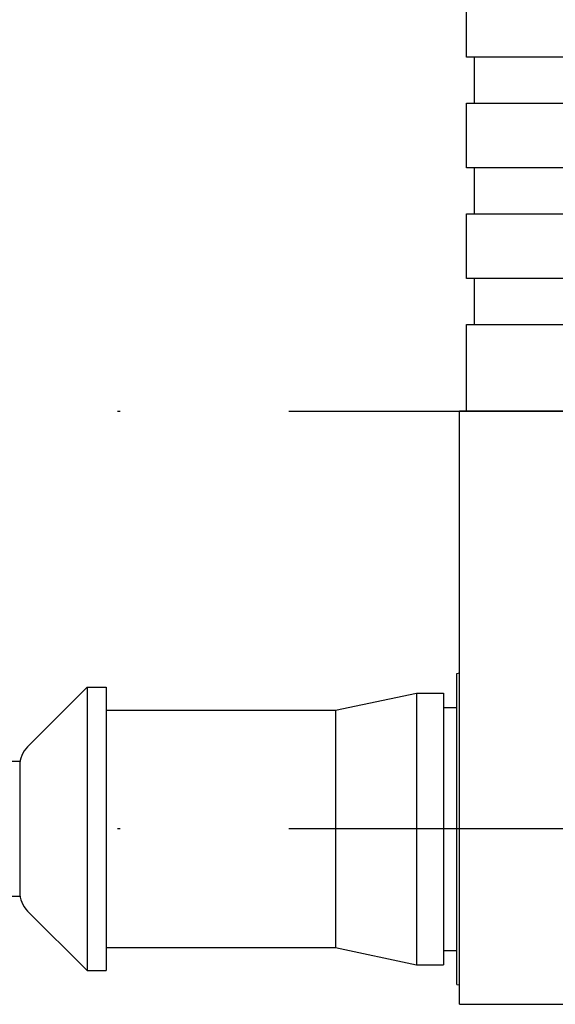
# Model space of a CAD drawing. Extents: x -110 to 243, y -93 to 62.
# Tile 3 of 15: x -67 to -47, y -9 to 27. Entities that reach past the tile are written whole.
import ezdxf

# ---------------------------------------------------------------- set-up
doc = ezdxf.new("R2010")
doc.units = 0
doc.header["$LTSCALE"] = 5
doc.linetypes.add('DASHDOT', pattern=[1, 0.5, -0.25, 0, -0.25])
doc.layers.add('AM_7', color=1, linetype='DASHDOT', lineweight=25)
doc.layers.add('AM_VIS', color=3, linetype='CONTINUOUS')

msp = doc.modelspace()

# ---------------------------------------------------------------- linework, layer by layer
at = {"layer": 'AM_7', "ltscale": 5}
for p, q in [((-19.631, 12.505), (-110.002, 12.505)), ((-19.631, -2.965), (-110.002, -2.965))]:
    msp.add_line(p, q, dxfattribs=at)
at = {"layer": 'AM_VIS'}
for p, q in [((-50.652, 25.635), (-50.652, 29.035)), ((-39.652, 25.635), (-50.652, 25.635)), ((-50.352, 23.935), (-50.352, 25.635)), ((-50.652, 21.535), (-50.652, 23.935)), ((-50.652, 23.935), (-39.652, 23.935)), ((-39.652, 21.535), (-50.652, 21.535)), ((-50.352, 19.835), (-50.352, 21.535)), ((-50.652, 17.435), (-50.652, 19.835)), ((-50.652, 19.835), (-39.652, 19.835)), ((-39.652, 17.435), (-50.652, 17.435)), ((-50.352, 15.735), (-50.352, 17.435)), ((-50.652, 12.535), (-50.652, 15.735)), ((-50.652, 15.735), (-39.652, 15.735)), ((-50.902, -2.965), (-50.902, 12.535)), ((-50.902, 12.535), (-45.152, 12.535)), ((-51.002, 2.797), (-50.902, 2.815)), ((-51.002, 2.797), (-50.902, 2.815)), ((-51.002, 2.797), (-50.902, 2.815)), ((-51.002, 2.797), (-50.902, 2.815)), ((-51.002, 2.797), (-50.902, 2.815)), ((-51.002, 2.797), (-50.902, 2.815)), ((-51.002, 2.797), (-50.902, 2.815)), ((-51.002, 2.797), (-50.902, 2.815)), ((-51.002, 2.797), (-50.902, 2.815)), ((-51.002, 2.797), (-50.902, 2.815)), ((-51.002, 2.797), (-50.902, 2.815)), ((-51.002, 2.797), (-50.902, 2.815)), ((-51.002, 2.797), (-50.902, 2.815)), ((-51.002, 2.797), (-50.902, 2.815)), ((-51.002, 2.797), (-50.902, 2.815)), ((-51.002, 2.797), (-50.902, 2.815)), ((-51.002, 2.797), (-50.902, 2.815)), ((-51.002, 2.797), (-50.902, 2.815)), ((-51.002, 2.797), (-50.902, 2.815)), ((-51.002, 2.797), (-50.902, 2.815)), ((-51.002, 2.797), (-50.902, 2.815)), ((-51.002, 2.797), (-50.902, 2.815)), ((-51.002, 2.797), (-50.902, 2.815)), ((-51.002, 2.797), (-50.902, 2.815)), ((-51.002, 2.797), (-50.902, 2.815)), ((-51.002, 2.797), (-50.902, 2.815)), ((-51.002, 2.797), (-50.902, 2.815)), ((-51.002, 2.797), (-50.902, 2.815)), ((-51.002, 2.797), (-50.902, 2.815)), ((-51.002, 2.797), (-50.902, 2.815)), ((-51.002, 2.797), (-50.902, 2.815)), ((-51.002, 2.797), (-50.902, 2.815)), ((-51.002, 2.797), (-50.902, 2.815)), ((-51.002, 2.797), (-50.902, 2.815)), ((-51.002, 2.797), (-50.902, 2.815)), ((-51.002, 2.797), (-50.902, 2.815)), ((-51.002, 2.797), (-50.902, 2.815)), ((-51.002, 2.797), (-50.902, 2.815)), ((-51.002, 2.797), (-50.902, 2.815)), ((-51.002, 2.797), (-50.902, 2.815)), ((-51.002, 2.797), (-50.902, 2.815)), ((-51.002, 2.797), (-50.902, 2.815)), ((-51.002, 2.797), (-50.902, 2.815)), ((-51.002, 2.797), (-50.902, 2.815)), ((-51.002, -2.965), (-51.002, 2.797)), ((-51.002, -3.785), (-51.002, 2.797)), ((-51.002, -4.589), (-51.002, 2.797)), ((-51.002, -5.359), (-51.002, 2.797)), ((-51.002, -6.081), (-51.002, 2.797)), ((-51.002, -6.739), (-51.002, 2.797)), ((-51.002, -7.32), (-51.002, 2.797)), ((-51.002, -7.813), (-51.002, 2.797)), ((-51.002, -8.207), (-51.002, 2.797)), ((-51.002, -8.494), (-51.002, 2.797)), ((-51.002, -8.669), (-51.002, 2.797)), ((-51.002, -8.728), (-51.002, 2.797)), ((-51.002, -8.728), (-51.002, 2.797)), ((-51.002, -8.728), (-51.002, 2.797)), ((-51.002, -8.728), (-51.002, 2.797)), ((-51.002, -8.728), (-51.002, 2.797)), ((-51.002, -8.728), (-51.002, 2.797)), ((-51.002, -8.728), (-51.002, 2.797)), ((-51.002, -8.728), (-51.002, 2.797)), ((-51.002, -8.728), (-51.002, 2.797)), ((-51.002, -8.728), (-51.002, 2.797)), ((-51.002, -8.728), (-51.002, 2.797)), ((-51.002, -8.728), (-51.002, 2.797)), ((-51.002, -8.728), (-51.002, 2.797)), ((-51.002, -8.728), (-51.002, 2.797)), ((-51.002, -8.728), (-51.002, 2.797)), ((-51.002, -8.728), (-51.002, 2.797)), ((-51.002, -8.728), (-51.002, 2.797)), ((-51.002, -8.728), (-51.002, 2.797)), ((-51.002, -8.728), (-51.002, 2.797)), ((-51.002, -8.728), (-51.002, 2.797)), ((-51.002, -8.728), (-51.002, 2.797)), ((-51.002, -8.728), (-51.002, 2.797)), ((-51.002, -8.728), (-51.002, 2.797)), ((-51.002, 2.739), (-51.002, 2.797)), ((-51.002, 2.564), (-51.002, 2.797)), ((-51.002, 2.277), (-51.002, 2.797)), ((-51.002, 1.883), (-51.002, 2.797)), ((-51.002, 1.39), (-51.002, 2.797)), ((-51.002, 0.809), (-51.002, 2.797)), ((-51.002, 0.15), (-51.002, 2.797)), ((-51.002, -0.571), (-51.002, 2.797)), ((-51.002, -1.342), (-51.002, 2.797)), ((-51.002, -2.145), (-51.002, 2.797)), ((-51.002, -8.728), (-51.002, 2.739)), ((-51.002, -8.728), (-51.002, 2.564)), ((-66.909, 0.078), (-64.702, 2.285)), ((-64.702, 2.285), (-64.002, 2.285)), ((-64.702, 2.285), (-64.702, -2.965)), ((-64.002, 2.285), (-64.002, -2.965)), ((-51.002, -8.728), (-51.002, 2.277)), ((-55.502, 1.435), (-52.502, 2.073)), ((-52.502, 2.073), (-51.502, 2.073)), ((-52.502, 2.073), (-52.502, -2.965)), ((-51.502, 2.073), (-51.502, -2.965)), ((-51.002, -8.728), (-51.002, 1.883)), ((-51.502, 1.535), (-51.002, 1.535)), ((-64.002, 1.435), (-55.502, 1.435)), ((-55.502, 1.435), (-55.502, -2.965)), ((-51.002, -8.728), (-51.002, 1.39)), ((-51.002, -8.728), (-51.002, 0.809)), ((-51.002, -8.728), (-51.002, 0.15)), ((-67.202, -0.465), (-107.202, -0.465)), ((-67.202, -0.465), (-67.202, -2.965)), ((-51.002, -8.728), (-51.002, -0.571)), ((-51.002, -8.728), (-51.002, -1.342)), ((-51.002, -8.728), (-51.002, -2.145)), ((-67.202, -2.965), (-67.202, -5.465)), ((-64.702, -2.965), (-64.702, -8.215)), ((-64.002, -2.965), (-64.002, -8.215)), ((-55.502, -2.965), (-55.502, -7.365)), ((-52.502, -2.965), (-52.502, -8.003)), ((-51.502, -2.965), (-51.502, -8.003)), ((-51.002, -8.728), (-51.002, -2.965)), ((-46.82, -2.965), (-50.902, -2.965)), ((-50.902, -9.465), (-50.902, -2.965)), ((-51.002, -8.728), (-51.002, -3.785)), ((-51.002, -8.728), (-51.002, -4.589)), ((-67.202, -5.465), (-107.202, -5.465)), ((-51.002, -8.728), (-51.002, -5.359)), ((-66.909, -6.008), (-64.702, -8.215)), ((-51.002, -8.728), (-51.002, -6.081)), ((-51.002, -8.728), (-51.002, -6.739)), ((-64.002, -7.365), (-55.502, -7.365)), ((-55.502, -7.365), (-52.502, -8.003)), ((-51.502, -7.465), (-51.002, -7.465)), ((-51.002, -8.728), (-51.002, -7.32)), ((-52.502, -8.003), (-51.502, -8.003)), ((-51.002, -8.728), (-51.002, -7.813)), ((-64.702, -8.215), (-64.002, -8.215)), ((-51.002, -8.728), (-51.002, -8.207)), ((-51.002, -8.728), (-51.002, -8.494)), ((-51.002, -8.728), (-51.002, -8.669)), ((-51.002, -8.728), (-50.902, -8.745)), ((-51.002, -8.728), (-50.902, -8.745)), ((-51.002, -8.728), (-50.902, -8.745)), ((-51.002, -8.728), (-50.902, -8.745)), ((-51.002, -8.728), (-50.902, -8.745)), ((-51.002, -8.728), (-50.902, -8.745)), ((-51.002, -8.728), (-50.902, -8.745)), ((-51.002, -8.728), (-50.902, -8.745)), ((-51.002, -8.728), (-50.902, -8.745)), ((-51.002, -8.728), (-50.902, -8.745)), ((-51.002, -8.728), (-50.902, -8.745)), ((-51.002, -8.728), (-50.902, -8.745)), ((-51.002, -8.728), (-50.902, -8.745)), ((-51.002, -8.728), (-50.902, -8.745)), ((-51.002, -8.728), (-50.902, -8.745)), ((-51.002, -8.728), (-50.902, -8.745)), ((-51.002, -8.728), (-50.902, -8.745)), ((-51.002, -8.728), (-50.902, -8.745)), ((-51.002, -8.728), (-50.902, -8.745)), ((-51.002, -8.728), (-50.902, -8.745)), ((-51.002, -8.728), (-50.902, -8.745)), ((-51.002, -8.728), (-50.902, -8.745)), ((-51.002, -8.728), (-50.902, -8.745)), ((-51.002, -8.728), (-50.902, -8.745)), ((-51.002, -8.728), (-50.902, -8.745)), ((-51.002, -8.728), (-50.902, -8.745)), ((-51.002, -8.728), (-50.902, -8.745)), ((-51.002, -8.728), (-50.902, -8.745)), ((-51.002, -8.728), (-50.902, -8.745)), ((-51.002, -8.728), (-50.902, -8.745)), ((-51.002, -8.728), (-50.902, -8.745)), ((-51.002, -8.728), (-50.902, -8.745)), ((-51.002, -8.728), (-50.902, -8.745)), ((-51.002, -8.728), (-50.902, -8.745)), ((-51.002, -8.728), (-50.902, -8.745)), ((-51.002, -8.728), (-50.902, -8.745)), ((-51.002, -8.728), (-50.902, -8.745)), ((-51.002, -8.728), (-50.902, -8.745)), ((-51.002, -8.728), (-50.902, -8.745)), ((-51.002, -8.728), (-50.902, -8.745)), ((-51.002, -8.728), (-50.902, -8.745)), ((-51.002, -8.728), (-50.902, -8.745)), ((-51.002, -8.728), (-50.902, -8.745)), ((-51.002, -8.728), (-50.902, -8.745)), ((-50.902, -9.465), (-46.82, -9.465))]:
    msp.add_line(p, q, dxfattribs=at)
for centre, start, end in [((-66.202, -0.629), 135, 180), ((-66.202, -5.301), 180, 225)]:
    msp.add_arc(centre, 1, start, end, dxfattribs=at)

doc.saveas('drawing.dxf')
